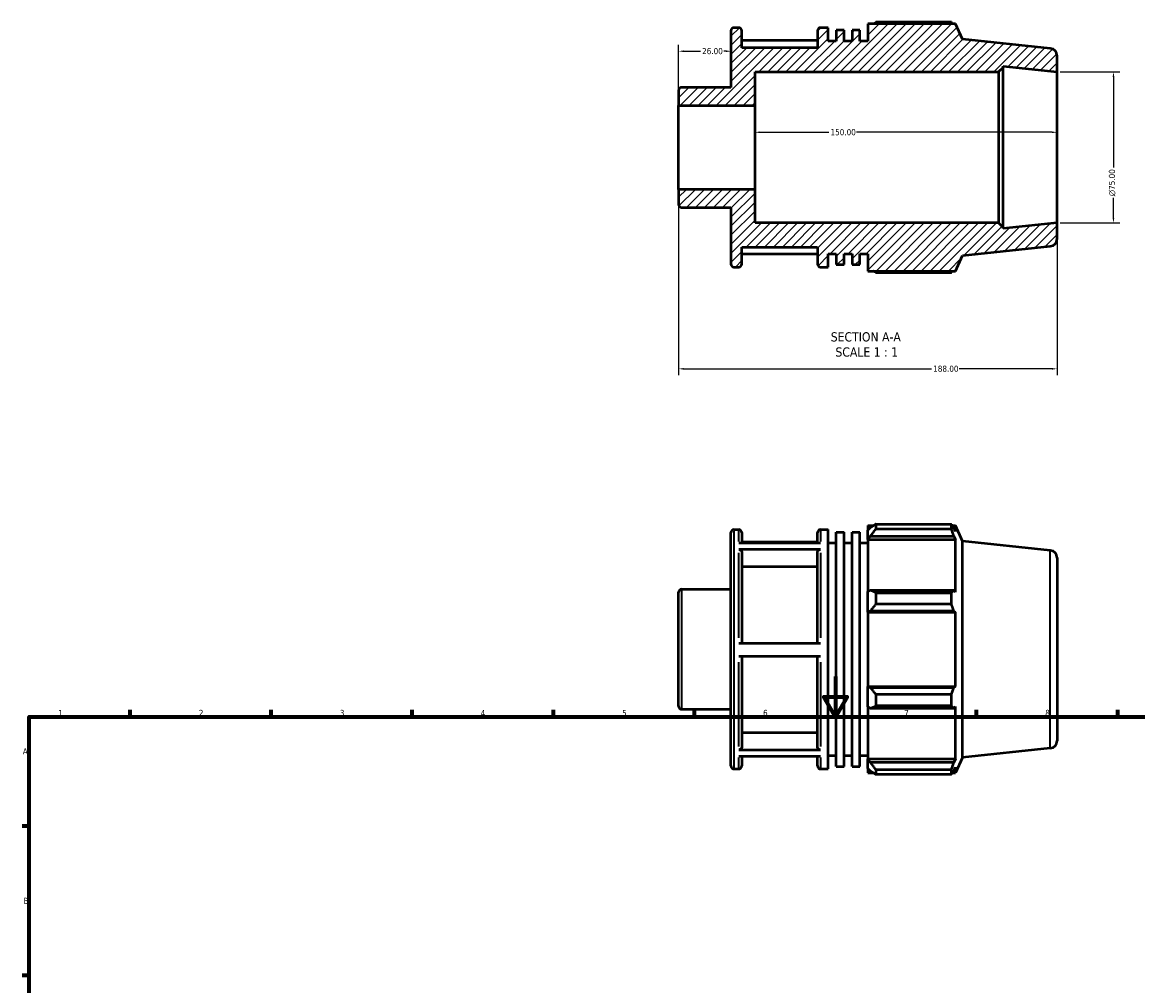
# Model space of a CAD drawing. Header units: millimetres. Extents: x 0 to 905, y -38 to 919.
# Tile 3 of 4: x 17 to 571, y 441 to 919. Entities that reach past the tile are written whole.
import ezdxf

# ---------------------------------------------------------------- set-up
doc = ezdxf.new("R2010")
doc.units = ezdxf.units.MM
for name, color, linetype, lineweight in [('Border (ANSI)', 7, 'Continuous', 70), ('Dimension (ANSI)', 7, 'Continuous', 25), ('Hatch (ANSI)', 7, 'Continuous', 18), ('Symbol (ANSI)', 7, 'Continuous', 25), ('Visible (ANSI)', 7, 'Continuous', 50), ('Visible Narrow (ANSI)', 7, 'Continuous', 35)]:
    doc.layers.add(name, color=color, linetype=linetype, lineweight=lineweight)
doc.styles.add('Label Text (ANSI)', font='tahoma.ttf')
doc.styles.add('Note Text (ANSI)', font='tahoma.ttf')
doc.dimstyles.new('Default - mm (ANSI)', dxfattribs={"dimtxt": 3.048, "dimasz": 2.5, "dimexe": 3.175, "dimexo": 1.6002, "dimgap": 0.8, "dimtad": 0, "dimtoh": 1, "dimrnd": 1e-08, "dimzin": 4, "dimdsep": 46, "dimtxsty": 'Note Text (ANSI)', "dimcen": 0.09, "dimdle": 10, "dimclrd": 256, "dimclre": 256, "dimclrt": 256, "dimadec": 1, "dimazin": 1, "dimtfac": 1, "dimtofl": 0, "dimtmove": 0, "dimatfit": 3, "dimfxl": 1, "dimtolj": 1, "dimtzin": 4, "dimlwd": -1, "dimlwe": -1, "dimarcsym": 0})

# ---------------------------------------------------------------- blocks, each defined once
blk = doc.blocks.new('Borders Default Border')
at = {"layer": 'Border (ANSI)'}
for p, q in [((70.08, 574), (70.08, 577.45)), ((140.17, 574), (140.17, 577.45)), ((210.25, 574), (210.25, 577.45)), ((280.33, 574), (280.33, 577.45)), ((350.42, 574), (350.42, 577.45)), ((490.58, 574), (490.58, 577.45)), ((560.67, 574), (560.67, 577.45)), ((20, 519.75), (16.55, 519.75)), ((20, 445.5), (16.55, 445.5))]:
    blk.add_line(p, q, dxfattribs=at)
at = {"layer": 'Border (ANSI)', "flags": 128}
for points in [[(420.5, 594), (420.5, 574), (414.73, 584), (426.27, 584), (420.5, 574)], [(20, 20), (20, 574), (821, 574), (821, 20), (20, 20)]]:
    blk.add_lwpolyline(points, dxfattribs=at)
at = {"layer": 'Border (ANSI)', "char_height": 3.05, "attachment_point": 7, "style": 'Note Text (ANSI)'}
for s, insert in [('1', (34.35, 574.4)), ('2', (104.2, 574.4)), ('3', (174.26, 574.34)), ('4', (244.23, 574.4)), ('5', (314.48, 574.34)), ('6', (384.49, 574.34)), ('7', (454.6, 574.4)), ('8', (524.63, 574.33)), ('A', (16.78, 555.35)), ('B', (17.15, 481.1))]:
    blk.add_mtext(s, dxfattribs=dict(at, insert=insert))
blk = doc.blocks.new('*D7')
at = {"layer": 'Defpoints', "color": 0, "transparency": 16777216}
for p in [(368.53, 904.44), (368.53, 898.77), (342.53, 877.56)]:
    blk.add_point(p, dxfattribs=at)
at = {"layer": 'Dimension (ANSI)', "transparency": 16777216}
for p, q in [((342.53, 879.16), (342.53, 907.62)), ((345.03, 904.44), (353.41, 904.44)), ((366.03, 904.44), (365.04, 904.44))]:
    blk.add_line(p, q, dxfattribs=at)
for points in [[(345.03, 904.86), (345.03, 904.02), (342.53, 904.44)], [(366.03, 904.86), (366.03, 904.02), (368.53, 904.44)]]:
    blk.add_solid(points, dxfattribs=at)
at = {"layer": 'Dimension (ANSI)', "transparency": 16777216, "insert": (354.21, 906.03), "char_height": 3.048, "attachment_point": 1, "style": 'Note Text (ANSI)'}
blk.add_mtext('\\A1;26.00', dxfattribs=at)
blk = doc.blocks.new('*D8')
at = {"layer": 'Defpoints', "color": 0, "transparency": 16777216}
for p in [(380.53, 864.2), (380.53, 856.69), (530.53, 856.69)]:
    blk.add_point(p, dxfattribs=at)
at = {"layer": 'Dimension (ANSI)', "transparency": 16777216}
for p, q in [((383.03, 864.2), (417.19, 864.2)), ((528.03, 864.2), (430.87, 864.2))]:
    blk.add_line(p, q, dxfattribs=at)
for points in [[(383.03, 864.62), (383.03, 863.79), (380.53, 864.2)], [(528.03, 864.62), (528.03, 863.79), (530.53, 864.2)]]:
    blk.add_solid(points, dxfattribs=at)
at = {"layer": 'Dimension (ANSI)', "transparency": 16777216, "insert": (417.99, 865.79), "char_height": 3.048, "attachment_point": 1, "style": 'Note Text (ANSI)'}
blk.add_mtext('\\A1;150.00', dxfattribs=at)
blk = doc.blocks.new('*D9')
at = {"layer": 'Defpoints', "color": 0, "transparency": 16777216}
for p in [(530.53, 894.19), (530.53, 819.19), (558.53, 819.19)]:
    blk.add_point(p, dxfattribs=at)
at = {"layer": 'Dimension (ANSI)', "transparency": 16777216}
for p, q in [((532.13, 894.19), (561.71, 894.19)), ((558.53, 891.69), (558.53, 846.76)), ((558.53, 821.69), (558.53, 831.62)), ((532.13, 819.19), (561.71, 819.19))]:
    blk.add_line(p, q, dxfattribs=at)
for points in [[(558.11, 891.69), (558.95, 891.69), (558.53, 894.19)], [(558.11, 821.69), (558.95, 821.69), (558.53, 819.19)]]:
    blk.add_solid(points, dxfattribs=at)
at = {"layer": 'Dimension (ANSI)', "transparency": 16777216, "insert": (556.24, 832.42), "char_height": 3.048, "attachment_point": 1, "rotation": 90, "style": 'Note Text (ANSI)'}
blk.add_mtext('\\A1;\\fAIGDT|b0|i0;\\H3.0480;\\ln\\fTahoma|b0|i0;\\H3.0480;75.00', dxfattribs=at)
blk = doc.blocks.new('*D11')
at = {"layer": 'Defpoints', "color": 0, "transparency": 16777216}
for p in [(342.53, 835.83), (530.53, 819.19), (530.53, 746.76)]:
    blk.add_point(p, dxfattribs=at)
at = {"layer": 'Dimension (ANSI)', "transparency": 16777216}
for p, q in [((342.53, 834.23), (342.53, 743.58)), ((530.53, 817.59), (530.53, 743.58)), ((345.03, 746.76), (468.19, 746.76)), ((528.03, 746.76), (481.87, 746.76))]:
    blk.add_line(p, q, dxfattribs=at)
for points in [[(345.03, 747.18), (345.03, 746.34), (342.53, 746.76)], [(528.03, 747.18), (528.03, 746.34), (530.53, 746.76)]]:
    blk.add_solid(points, dxfattribs=at)
at = {"layer": 'Dimension (ANSI)', "transparency": 16777216, "insert": (468.99, 748.35), "char_height": 3.048, "attachment_point": 1, "style": 'Note Text (ANSI)'}
blk.add_mtext('\\A1;188.00', dxfattribs=at)

msp = doc.modelspace()

# ---------------------------------------------------------------- hatches: boundary and pattern name
at = {"layer": 'Hatch (ANSI)'}
h = msp.add_hatch(dxfattribs=at)
h.set_pattern_fill('ANSI31', color=256, scale=25.4, style=0)
h.set_pattern_definition([(45, (0, 0), (-2.245064, 2.245064), [])])
edge = h.paths.add_edge_path()
edge.add_ellipse((526.781, 811.318), major_axis=(0.392, -3.729), ratio=1, start_angle=0, end_angle=84)
edge.add_line((530.531, 811.318), (530.531, 819.192))
edge.add_line((530.531, 819.192), (503.674, 816.369))
edge.add_line((503.674, 816.369), (503.674, 816.942))
edge.add_line((503.674, 816.942), (501.424, 819.192))
edge.add_line((501.424, 819.192), (380.531, 819.192))
edge.add_line((380.531, 819.192), (380.531, 835.827))
edge.add_line((380.531, 835.827), (342.531, 835.827))
edge.add_line((342.531, 835.827), (342.531, 828.385))
edge.add_ellipse((344.031, 828.385), major_axis=(-1.5, 0), ratio=1, start_angle=0, end_angle=90)
edge.add_line((344.031, 826.885), (368.531, 826.885))
edge.add_line((368.531, 826.885), (368.531, 798.792))
edge.add_ellipse((370.031, 798.792), major_axis=(-1.5, 0), ratio=1, start_angle=0, end_angle=90)
edge.add_line((370.031, 797.292), (372.403, 797.292))
edge.add_ellipse((372.403, 798.792), major_axis=(0, -1.5), ratio=1, start_angle=0, end_angle=90)
edge.add_line((373.903, 798.792), (373.903, 807.192))
edge.add_line((373.903, 807.192), (411.503, 807.192))
edge.add_line((411.503, 807.192), (411.503, 798.792))
edge.add_ellipse((413.003, 798.792), major_axis=(-1.5, 0), ratio=1, start_angle=0, end_angle=90)
edge.add_line((413.003, 797.292), (416.874, 797.292))
edge.add_line((416.874, 797.292), (416.874, 803.892))
edge.add_line((416.874, 803.892), (420.806, 803.892))
edge.add_line((420.806, 803.892), (420.806, 798.48))
edge.add_line((420.806, 798.48), (424.737, 798.48))
edge.add_line((424.737, 798.48), (424.737, 803.892))
edge.add_line((424.737, 803.892), (428.668, 803.892))
edge.add_line((428.668, 803.892), (428.668, 798.48))
edge.add_line((428.668, 798.48), (432.6, 798.48))
edge.add_line((432.6, 798.48), (432.6, 803.892))
edge.add_line((432.6, 803.892), (436.531, 803.892))
edge.add_line((436.531, 803.892), (436.531, 795.312))
edge.add_line((436.531, 795.312), (480.107, 795.312))
edge.add_line((480.107, 795.312), (483.531, 803.002))
edge.add_line((483.531, 803.002), (527.173, 807.589))
edge = h.paths.add_edge_path()
edge.add_ellipse((526.781, 902.065), major_axis=(3.75, 0), ratio=1, start_angle=0, end_angle=84)
edge.add_line((527.173, 905.795), (483.531, 910.382))
edge.add_line((483.531, 910.382), (480.107, 918.072))
edge.add_line((480.107, 918.072), (436.531, 918.072))
edge.add_line((436.531, 918.072), (436.531, 909.492))
edge.add_line((436.531, 909.492), (432.6, 909.492))
edge.add_line((432.6, 909.492), (432.6, 914.904))
edge.add_line((432.6, 914.904), (428.668, 914.904))
edge.add_line((428.668, 914.904), (428.668, 909.492))
edge.add_line((428.668, 909.492), (424.737, 909.492))
edge.add_line((424.737, 909.492), (424.737, 914.904))
edge.add_line((424.737, 914.904), (420.806, 914.904))
edge.add_line((420.806, 914.904), (420.806, 909.492))
edge.add_line((420.806, 909.492), (416.874, 909.492))
edge.add_line((416.874, 909.492), (416.874, 916.092))
edge.add_line((416.874, 916.092), (413.003, 916.092))
edge.add_ellipse((413.003, 914.592), major_axis=(0, 1.5), ratio=1, start_angle=0, end_angle=90)
edge.add_line((411.503, 914.592), (411.503, 906.192))
edge.add_line((411.503, 906.192), (373.903, 906.192))
edge.add_line((373.903, 906.192), (373.903, 914.592))
edge.add_ellipse((372.403, 914.592), major_axis=(1.5, 0), ratio=1, start_angle=0, end_angle=90)
edge.add_line((372.403, 916.092), (370.031, 916.092))
edge.add_ellipse((370.031, 914.592), major_axis=(0, 1.5), ratio=1, start_angle=0, end_angle=90)
edge.add_line((368.531, 914.592), (368.531, 886.499))
edge.add_line((368.531, 886.499), (344.031, 886.499))
edge.add_ellipse((344.031, 884.999), major_axis=(0, 1.5), ratio=1, start_angle=0, end_angle=90)
edge.add_line((342.531, 884.999), (342.531, 877.557))
edge.add_line((342.531, 877.557), (380.531, 877.557))
edge.add_line((380.531, 877.557), (380.531, 894.192))
edge.add_line((380.531, 894.192), (501.424, 894.192))
edge.add_line((501.424, 894.192), (503.674, 896.442))
edge.add_line((503.674, 896.442), (503.674, 897.014))
edge.add_line((503.674, 897.014), (530.531, 894.192))
edge.add_line((530.531, 894.192), (530.531, 902.065))

# ---------------------------------------------------------------- linework, layer by layer
at = {"layer": 'Visible (ANSI)'}
for p, q in [((368.531, 914.592), (368.531, 886.499)), ((372.403, 916.092), (370.031, 916.092)), ((373.903, 906.192), (373.903, 914.592)), ((411.503, 914.592), (411.503, 906.192)), ((416.874, 916.092), (413.003, 916.092)), ((416.874, 909.492), (416.874, 916.092)), ((424.737, 914.904), (420.806, 914.904)), ((420.806, 914.904), (420.806, 909.492)), ((424.737, 909.492), (424.737, 914.904)), ((432.6, 914.904), (428.668, 914.904)), ((428.668, 914.904), (428.668, 909.492)), ((432.6, 909.492), (432.6, 914.904)), ((480.107, 918.072), (436.531, 918.072)), ((436.531, 918.072), (436.531, 909.492)), ((478.05, 918.793), (440.491, 918.793)), ((483.531, 910.382), (480.107, 918.072)), ((411.503, 909.844), (373.903, 909.844)), ((420.806, 909.492), (416.874, 909.492)), ((428.668, 909.492), (424.737, 909.492)), ((436.531, 909.492), (432.6, 909.492)), ((527.173, 905.795), (483.531, 910.382)), ((411.503, 906.192), (373.903, 906.192)), ((530.531, 894.192), (530.531, 902.065)), ((380.531, 877.557), (380.531, 894.192)), ((380.531, 894.192), (501.424, 894.192)), ((501.424, 894.192), (503.674, 896.442)), ((501.424, 894.192), (501.424, 819.192)), ((503.674, 896.442), (503.674, 897.014)), ((503.674, 897.014), (530.531, 894.192)), ((503.674, 816.942), (503.674, 896.442)), ((530.531, 819.192), (530.531, 894.192)), ((368.531, 886.499), (344.031, 886.499)), ((342.531, 884.999), (342.531, 877.557)), ((342.531, 877.557), (380.531, 877.557)), ((342.531, 835.827), (342.531, 877.557)), ((380.531, 835.827), (380.531, 877.557)), ((380.531, 835.827), (342.531, 835.827)), ((342.531, 835.827), (342.531, 828.385)), ((380.531, 819.192), (380.531, 835.827)), ((344.031, 826.885), (368.531, 826.885)), ((368.531, 826.885), (368.531, 798.792)), ((501.424, 819.192), (380.531, 819.192)), ((503.674, 816.942), (501.424, 819.192)), ((530.531, 819.192), (503.674, 816.369)), ((503.674, 816.369), (503.674, 816.942)), ((530.531, 811.318), (530.531, 819.192)), ((373.903, 798.792), (373.903, 807.192)), ((373.903, 807.192), (411.503, 807.192)), ((373.903, 803.82), (411.503, 803.82)), ((411.503, 807.192), (411.503, 798.792)), ((416.874, 797.292), (416.874, 803.892)), ((416.874, 803.892), (420.806, 803.892)), ((420.806, 803.892), (420.806, 798.48)), ((424.737, 798.48), (424.737, 803.892)), ((424.737, 803.892), (428.668, 803.892)), ((428.668, 803.892), (428.668, 798.48)), ((432.6, 798.48), (432.6, 803.892)), ((432.6, 803.892), (436.531, 803.892)), ((436.531, 803.892), (436.531, 795.312)), ((483.531, 803.002), (527.173, 807.589)), ((420.806, 798.48), (424.737, 798.48)), ((428.668, 798.48), (432.6, 798.48)), ((480.107, 795.312), (483.531, 803.002)), ((370.031, 797.292), (372.403, 797.292)), ((413.003, 797.292), (416.874, 797.292)), ((436.531, 795.312), (480.107, 795.312)), ((440.491, 794.59), (478.05, 794.59)), ((368.531, 549.625), (368.531, 665.425)), ((370.031, 666.925), (372.403, 666.925)), ((373.903, 665.425), (373.903, 660.396)), ((411.503, 660.396), (411.503, 665.425)), ((413.003, 666.925), (416.874, 666.925)), ((416.874, 548.125), (416.874, 666.925)), ((420.806, 549.313), (420.806, 665.737)), ((420.806, 665.737), (424.737, 665.737)), ((424.737, 549.313), (424.737, 665.737)), ((428.668, 549.313), (428.668, 665.737)), ((428.668, 665.737), (432.6, 665.737)), ((432.6, 549.313), (432.6, 665.737)), ((436.531, 668.905), (436.531, 666.693)), ((436.531, 668.905), (439.341, 668.905)), ((437.851, 667.952), (436.531, 666.693)), ((436.531, 662.555), (436.531, 666.693)), ((440.491, 669.626), (440.491, 667.239)), ((440.491, 669.626), (478.05, 669.626)), ((478.05, 667.239), (440.491, 667.239)), ((478.05, 667.239), (478.05, 669.626)), ((478.563, 668.905), (480.107, 668.905)), ((480.107, 666.064), (479.226, 667.952)), ((483.531, 661.215), (480.107, 668.905)), ((480.107, 666.064), (480.107, 668.905)), ((372.403, 660.396), (413.003, 660.396)), ((411.503, 660.677), (373.903, 660.677)), ((416.874, 660.325), (420.806, 660.325)), ((424.737, 660.325), (428.668, 660.325)), ((432.6, 660.325), (436.531, 660.325)), ((436.531, 662.555), (437.851, 663.726)), ((436.531, 661.969), (436.531, 662.555)), ((436.531, 661.969), (436.531, 636.172)), ((436.531, 661.969), (480.107, 661.969)), ((437.851, 663.726), (479.226, 663.726)), ((479.226, 663.726), (480.107, 661.969)), ((480.107, 635.867), (480.107, 661.969)), ((483.531, 553.835), (483.531, 661.215)), ((527.173, 656.628), (483.531, 661.215)), ((413.003, 657.066), (372.403, 657.066)), ((373.903, 655.764), (373.903, 610.514)), ((411.503, 610.514), (411.503, 655.764)), ((411.503, 648.473), (373.903, 648.473)), ((530.531, 652.898), (530.531, 562.151)), ((344.031, 637.332), (368.531, 637.332)), ((342.531, 579.218), (342.531, 635.832)), ((437.851, 636.781), (436.531, 636.172)), ((436.531, 626.18), (436.531, 636.172)), ((479.226, 636.781), (437.851, 636.781)), ((440.491, 635.634), (440.491, 629.873)), ((440.491, 635.634), (478.05, 635.634)), ((478.05, 629.873), (478.05, 635.634)), ((480.107, 635.867), (479.226, 636.781)), ((436.531, 626.18), (437.851, 626.577)), ((436.531, 625.982), (436.531, 626.18)), ((437.851, 626.577), (479.226, 626.577)), ((478.05, 629.873), (440.491, 629.873)), ((479.226, 626.577), (480.107, 625.982)), ((436.531, 625.982), (436.531, 589.067)), ((436.531, 625.982), (480.107, 625.982)), ((480.107, 589.067), (480.107, 625.982)), ((372.403, 610.514), (413.003, 610.514)), ((413.003, 603.914), (372.403, 603.914)), ((373.903, 603.914), (373.903, 558.943)), ((411.503, 558.943), (411.503, 603.914)), ((436.531, 588.869), (436.531, 589.067)), ((436.531, 589.067), (480.107, 589.067)), ((436.531, 578.878), (436.531, 588.869)), ((437.851, 588.472), (436.531, 588.869)), ((479.226, 588.472), (437.851, 588.472)), ((480.107, 589.067), (479.226, 588.472)), ((440.491, 585.177), (440.491, 579.415)), ((440.491, 585.177), (478.05, 585.177)), ((478.05, 579.415), (478.05, 585.177)), ((344.031, 577.718), (368.531, 577.718)), ((436.531, 578.878), (437.851, 578.268)), ((436.531, 578.878), (436.531, 553.08)), ((437.851, 578.268), (479.226, 578.268)), ((478.05, 579.415), (440.491, 579.415)), ((479.226, 578.268), (480.107, 579.182)), ((480.107, 553.08), (480.107, 579.182)), ((373.903, 566.229), (411.503, 566.229)), ((372.403, 557.642), (413.003, 557.642)), ((413.003, 554.372), (372.403, 554.372)), ((373.903, 554.372), (373.903, 549.625)), ((411.503, 549.625), (411.503, 554.372)), ((416.874, 554.725), (420.806, 554.725)), ((424.737, 554.725), (428.668, 554.725)), ((432.6, 554.725), (436.531, 554.725)), ((527.173, 558.422), (483.531, 553.835)), ((420.806, 549.313), (424.737, 549.313)), ((428.668, 549.313), (432.6, 549.313)), ((436.531, 552.494), (436.531, 553.08)), ((436.531, 553.08), (480.107, 553.08)), ((436.531, 548.356), (436.531, 552.494)), ((437.851, 551.324), (436.531, 552.494)), ((479.226, 551.324), (437.851, 551.324)), ((480.107, 553.08), (479.226, 551.324)), ((479.226, 547.097), (480.107, 548.985)), ((483.531, 553.835), (480.107, 546.145)), ((480.107, 546.145), (480.107, 548.985)), ((370.031, 548.125), (372.403, 548.125)), ((413.003, 548.125), (416.874, 548.125)), ((436.531, 548.356), (437.851, 547.097)), ((436.531, 548.356), (436.531, 546.145)), ((436.531, 546.145), (439.341, 546.145)), ((440.491, 547.81), (440.491, 545.423)), ((440.491, 547.81), (478.05, 547.81)), ((478.05, 545.423), (440.491, 545.423)), ((478.05, 545.423), (478.05, 547.81)), ((478.563, 546.145), (480.107, 546.145))]:
    msp.add_line(p, q, dxfattribs=at)
for centre, radius, start, end in [((370.031, 914.592), 1.5, 90, 180), ((372.403, 914.592), 1.5, 0, 90), ((413.003, 914.592), 1.5, 90, 180), ((526.781, 902.065), 3.75, 0, 84), ((344.031, 884.999), 1.5, 90, 180), ((344.031, 828.385), 1.5, 180, 270), ((526.781, 811.318), 3.75, 276, 0), ((370.031, 798.792), 1.5, 180, 270), ((372.403, 798.792), 1.5, 270, 0), ((413.003, 798.792), 1.5, 180, 270), ((370.031, 665.425), 1.5, 90, 180), ((372.403, 665.425), 1.5, 0, 90), ((413.003, 665.425), 1.5, 90, 180), ((526.781, 652.898), 3.75, 0, 84), ((344.031, 635.832), 1.5, 90, 180), ((344.031, 579.218), 1.5, 180, 270), ((526.781, 562.151), 3.75, 276, 0), ((370.031, 549.625), 1.5, 180, 270), ((372.403, 549.625), 1.5, 270, 0), ((413.003, 549.625), 1.5, 180, 270)]:
    msp.add_arc(centre, radius, start, end, dxfattribs=at)
for points, weights in [([(439.341, 918.072), (439.906, 918.429), (440.491, 918.793)], [1.00917673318, 1.01076340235, 1.01220258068]), ([(478.563, 918.072), (478.311, 918.429), (478.05, 918.793)], [1.00181431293, 1.00098089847, 1]), ([(440.491, 794.59), (439.906, 794.954), (439.341, 795.312)], [1.01220258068, 1.01076340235, 1.00917673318]), ([(478.05, 794.59), (478.311, 794.954), (478.563, 795.312)], [1, 1.00098089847, 1.00181431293]), ([(440.491, 669.626), (439.118, 668.772), (437.851, 667.952)], [1.01220258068, 1.0088308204, 1.00464949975]), ([(437.851, 663.726), (439.118, 665.447), (440.491, 667.239)], [1.00464949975, 1.0088308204, 1.01220258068]), ([(478.05, 669.626), (478.662, 668.772), (479.226, 667.952)], [1, 1.00230553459, 1.00379628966]), ([(479.226, 663.726), (478.662, 665.447), (478.05, 667.239)], [1.00379628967, 1.00230553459, 1]), ([(440.491, 635.634), (439.118, 636.219), (437.851, 636.781)], [1.01220258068, 1.0088308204, 1.00464949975]), ([(478.05, 635.634), (478.662, 636.219), (479.226, 636.781)], [1, 1.00230553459, 1.00379628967]), ([(437.851, 626.577), (439.118, 628.191), (440.491, 629.873)], [1.00464949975, 1.0088308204, 1.01220258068]), ([(479.226, 626.577), (478.662, 628.191), (478.05, 629.873)], [1.00379628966, 1.00230553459, 1]), ([(440.491, 585.177), (439.118, 586.858), (437.851, 588.472)], [1.01220258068, 1.0088308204, 1.00464949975]), ([(478.05, 585.177), (478.662, 586.858), (479.226, 588.472)], [1, 1.00230553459, 1.00379628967]), ([(437.851, 578.268), (439.118, 578.83), (440.491, 579.415)], [1.00464949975, 1.0088308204, 1.01220258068]), ([(479.226, 578.268), (478.662, 578.83), (478.05, 579.415)], [1.00379628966, 1.00230553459, 1]), ([(440.491, 547.81), (439.118, 549.603), (437.851, 551.324)], [1.01220258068, 1.0088308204, 1.00464949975]), ([(478.05, 547.81), (478.662, 549.603), (479.226, 551.324)], [1, 1.00230553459, 1.00379628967]), ([(437.851, 547.097), (439.118, 546.277), (440.491, 545.423)], [1.00464949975, 1.0088308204, 1.01220258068]), ([(479.226, 547.097), (478.662, 546.277), (478.05, 545.423)], [1.00379628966, 1.00230553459, 1])]:
    msp.add_rational_spline(points, weights, degree=2, dxfattribs=at)
for points, knots in [([(372.403, 657.066), (372.588, 657.066), (372.805, 657.028), (373.147, 656.906), (373.332, 656.799), (373.594, 656.572), (373.717, 656.411), (373.859, 656.114), (373.903, 655.925), (373.903, 655.764)], [0, 0, 0, 0, 0.05550275, 0.05550275, 0.11105804, 0.11105804, 0.16667869, 0.16667869, 0.22235638, 0.22235638, 0.22235638, 0.22235638]), ([(411.503, 655.764), (411.503, 655.925), (411.546, 656.114), (411.688, 656.411), (411.811, 656.572), (412.073, 656.799), (412.258, 656.906), (412.6, 657.028), (412.818, 657.066), (413.003, 657.066)], [0.66708829, 0.66708829, 0.66708829, 0.66708829, 0.72276599, 0.72276599, 0.77838664, 0.77838664, 0.83394193, 0.83394193, 0.88944468, 0.88944468, 0.88944468, 0.88944468]), ([(373.903, 558.943), (373.903, 558.783), (373.859, 558.594), (373.717, 558.297), (373.594, 558.137), (373.332, 557.91), (373.147, 557.803), (372.805, 557.68), (372.588, 557.642), (372.403, 557.642)], [0.66688169, 0.66688169, 0.66688169, 0.66688169, 0.72251474, 0.72251474, 0.77810873, 0.77810873, 0.83365797, 0.83365797, 0.88917123, 0.88917123, 0.88917123, 0.88917123]), ([(413.003, 557.642), (412.818, 557.642), (412.6, 557.68), (412.258, 557.803), (412.073, 557.91), (411.811, 558.137), (411.688, 558.297), (411.546, 558.594), (411.503, 558.783), (411.503, 558.943)], [0, 0, 0, 0, 0.05551326, 0.05551326, 0.1110625, 0.1110625, 0.16665649, 0.16665649, 0.22228953, 0.22228953, 0.22228953, 0.22228953])]:
    msp.add_open_spline(points, degree=3, knots=knots, dxfattribs=at)
at = {"layer": 'Visible Narrow (ANSI)'}
for p, q in [((370.031, 666.193), (370.031, 548.856)), ((372.403, 661.022), (372.403, 666.908)), ((413.003, 666.908), (413.003, 661.022)), ((372.403, 613.286), (372.403, 655.479)), ((413.003, 655.479), (413.003, 613.286)), ((527.173, 559.026), (527.173, 656.023)), ((344.031, 636.965), (344.031, 578.085)), ((372.403, 559.206), (372.403, 601.144)), ((413.003, 601.144), (413.003, 559.206)), ((372.403, 548.141), (372.403, 553.773)), ((413.003, 553.773), (413.003, 548.141))]:
    msp.add_line(p, q, dxfattribs=at)

# ---------------------------------------------------------------- block references
msp.add_blockref('Borders Default Border', (0, 0))

# ---------------------------------------------------------------- texts
at = {"layer": 'Symbol (ANSI)', "char_height": 4.572, "attachment_point": 7, "style": 'Label Text (ANSI)'}
for s, insert in [('SECTION A-A', (418.107, 760.262)), ('SCALE 1 : 1', (420.426, 752.75))]:
    msp.add_mtext(s, dxfattribs=dict(at, insert=insert))

# ---------------------------------------------------------------- dimensions: what is measured, and where the dimension line sits
at = {"layer": 'Dimension (ANSI)'}
for base, p1, p2, override, picture, middle in [((368.531, 904.442), (342.531, 877.557), (368.531, 898.77), {"dimtoh": 0, "dimdec": 2, "dimse2": 1, "dimtp": 0, "dimtm": 0, "dimtdec": 2, "dimatfit": 1}, '*D7', (359.222, 904.442)), ((380.531, 864.205), (530.531, 856.692), (380.531, 856.692), {"dimtoh": 0, "dimdec": 2, "dimse1": 1, "dimse2": 1, "dimtp": 0, "dimtm": 0, "dimtdec": 2, "dimatfit": 1}, '*D8', (424.031, 864.205)), ((530.531, 746.759), (342.531, 835.827), (530.531, 819.192), {"dimtoh": 0, "dimdec": 2, "dimtp": 0, "dimtm": 0, "dimtdec": 2, "dimatfit": 1}, '*D11', (475.031, 746.759))]:
    dim = msp.add_linear_dim(base=base, p1=p1, p2=p2, angle=180, dimstyle='Default - mm (ANSI)', override=override, dxfattribs=at)
    dim.commit()
    dim.dimension.update_dxf_attribs({"geometry": picture, "text_midpoint": middle, "dimtype": 160})
dim = msp.add_linear_dim(base=(558.531, 819.192), p1=(530.531, 894.192), p2=(530.531, 819.192), angle=90, text='\\fAIGDT|b0|i0;\\H3.0480;\\ln\\fTahoma|b0|i0;\\H3.0480;<>', dimstyle='Default - mm (ANSI)', override={"dimtoh": 0, "dimdec": 2, "dimtp": 0, "dimtm": 0, "dimtdec": 2, "dimatfit": 1}, dxfattribs=at)
dim.commit()
dim.dimension.update_dxf_attribs({"geometry": '*D9', "text_midpoint": (558.531, 839.192), "dimtype": 160})

doc.saveas('drawing.dxf')
